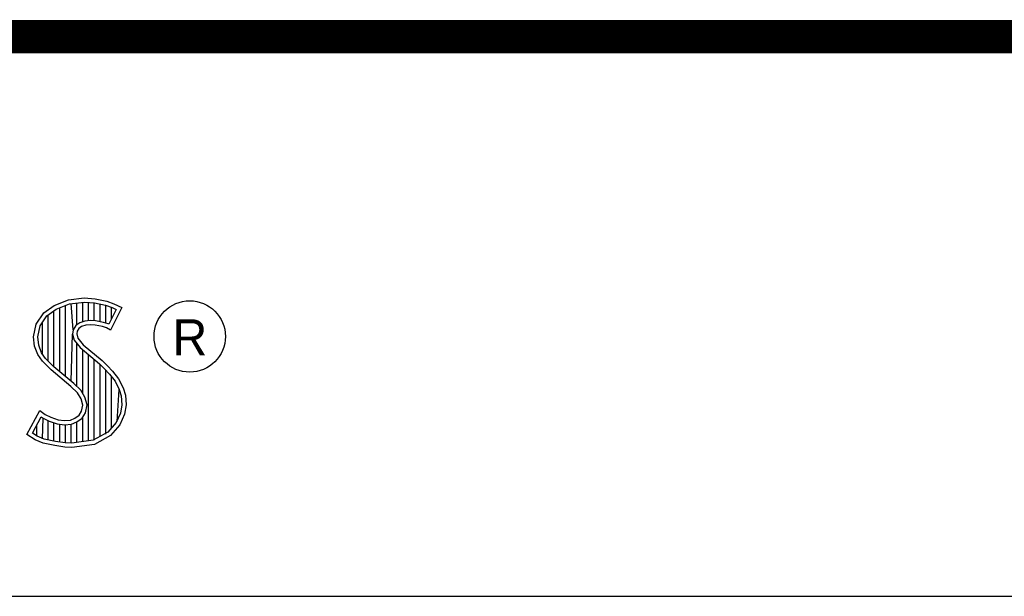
# Model space of a CAD drawing. Header units: inches. Extents: x 0.2 to 16.8, y 0.2 to 10.8.
# Tile 7 of 9: x 14.305 to 14.899, y 1.633 to 1.981. Entities that reach past the tile are written whole.
import ezdxf

# ---------------------------------------------------------------- set-up
doc = ezdxf.new("R2010")
doc.units = ezdxf.units.IN
doc.header["$LTSCALE"] = 0.935
doc.header["$MEASUREMENT"] = 0
doc.layers.get('0').update_dxf_attribs({"linetype": 'CONTINUOUS'})
doc.styles.add('TEXTSTYLE_2', font='txt')

msp = doc.modelspace()

# ---------------------------------------------------------------- linework, layer by layer
at = {"color": 2, "linetype": 'CONTINUOUS'}
for p, q in [((14.33424, 1.81179), (14.34384, 1.81284)), ((14.34384, 1.81284), (14.35029, 1.81239)), ((14.3194, 1.80385), (14.32555, 1.80834)), ((14.32555, 1.80834), (14.33424, 1.81179)), ((14.32678, 1.80611), (14.33486, 1.80932)), ((14.32898, 1.76843), (14.32898, 1.80699)), ((14.33245, 1.76552), (14.33245, 1.80836)), ((14.33486, 1.80932), (14.34389, 1.81031)), ((14.33704, 1.7936), (14.33593, 1.80943)), ((14.33941, 1.7967), (14.33941, 1.80981)), ((14.34288, 1.79844), (14.34288, 1.81019)), ((14.34389, 1.81031), (14.34994, 1.80988)), ((14.34636, 1.79907), (14.34636, 1.81013)), ((14.34983, 1.79906), (14.34983, 1.80989)), ((14.34994, 1.80988), (14.35666, 1.80845)), ((14.35029, 1.81239), (14.35734, 1.81089)), ((14.35331, 1.79848), (14.35331, 1.80917)), ((14.35666, 1.80845), (14.36074, 1.80705)), ((14.35678, 1.79763), (14.35678, 1.80841)), ((14.35734, 1.81089), (14.36169, 1.80939)), ((14.36649, 1.80715), (14.35959, 1.79335)), ((14.36026, 1.80033), (14.36026, 1.80721)), ((14.36074, 1.80705), (14.36307, 1.80596)), ((14.36169, 1.80939), (14.36649, 1.80715)), ((14.31475, 1.79695), (14.3194, 1.80385)), ((14.31713, 1.79596), (14.32125, 1.80207)), ((14.32125, 1.80207), (14.32678, 1.80611)), ((14.32203, 1.77481), (14.32203, 1.80264)), ((14.3255, 1.77133), (14.3255, 1.80518)), ((14.36307, 1.80596), (14.35857, 1.79697)), ((14.31325, 1.78946), (14.31475, 1.79695)), ((14.3158, 1.78934), (14.31713, 1.79596)), ((14.31855, 1.77853), (14.31855, 1.79807)), ((14.33867, 1.79617), (14.33704, 1.7936)), ((14.34106, 1.7979), (14.33867, 1.79617)), ((14.34219, 1.7956), (14.34054, 1.7944)), ((14.34424, 1.79884), (14.34106, 1.7979)), ((14.34474, 1.79635), (14.34219, 1.7956)), ((14.34737, 1.79919), (14.34424, 1.79884)), ((14.34744, 1.79665), (14.34474, 1.79635)), ((14.35061, 1.79902), (14.34737, 1.79919)), ((14.35029, 1.7965), (14.34744, 1.79665)), ((14.35479, 1.7956), (14.35029, 1.7965)), ((14.35542, 1.79805), (14.35061, 1.79902)), ((14.35719, 1.79485), (14.35479, 1.7956)), ((14.35826, 1.79717), (14.35542, 1.79805)), ((14.35959, 1.79335), (14.35719, 1.79485)), ((14.35857, 1.79697), (14.35826, 1.79717)), ((14.31385, 1.78376), (14.31325, 1.78946)), ((14.31633, 1.78435), (14.3158, 1.78934)), ((14.33593, 1.76261), (14.33679, 1.7911)), ((14.33704, 1.7936), (14.33679, 1.7911)), ((14.33679, 1.7911), (14.33761, 1.78743)), ((14.33949, 1.79275), (14.33934, 1.79125)), ((14.33934, 1.79125), (14.33994, 1.78856)), ((14.34054, 1.7944), (14.33949, 1.79275)), ((14.3158, 1.77866), (14.31385, 1.78376)), ((14.31805, 1.77985), (14.31633, 1.78435)), ((14.33761, 1.78743), (14.34129, 1.78287)), ((14.33941, 1.75939), (14.33941, 1.7852)), ((14.33994, 1.78856), (14.34309, 1.78466)), ((14.34129, 1.78287), (14.35294, 1.77319)), ((14.34309, 1.78466), (14.35464, 1.77506)), ((14.3185, 1.77476), (14.3158, 1.77866)), ((14.32044, 1.77639), (14.31805, 1.77985)), ((14.34288, 1.75517), (14.34288, 1.78155)), ((14.34636, 1.72661), (14.34636, 1.77866)), ((14.32375, 1.76952), (14.3185, 1.77476)), ((14.32545, 1.77138), (14.32044, 1.77639)), ((14.33745, 1.76134), (14.32545, 1.77138)), ((14.34983, 1.72707), (14.34983, 1.77577)), ((14.35294, 1.77319), (14.35598, 1.77015)), ((14.35331, 1.7293), (14.35331, 1.77282)), ((14.35464, 1.77506), (14.35779, 1.77192)), ((14.35779, 1.77192), (14.36094, 1.76862)), ((14.33574, 1.75947), (14.32375, 1.76952)), ((14.35598, 1.77015), (14.35902, 1.76697)), ((14.35678, 1.7306), (14.35678, 1.76931)), ((14.35902, 1.76697), (14.36239, 1.76262)), ((14.36026, 1.73444), (14.36026, 1.76537)), ((14.36094, 1.76862), (14.36454, 1.76397)), ((14.33964, 1.75557), (14.33574, 1.75947)), ((14.34163, 1.75716), (14.33745, 1.76134)), ((14.36239, 1.76262), (14.36489, 1.75763)), ((14.36454, 1.76397), (14.36724, 1.75857)), ((14.34189, 1.75198), (14.33964, 1.75557)), ((14.34423, 1.75301), (14.34163, 1.75716)), ((14.36373, 1.73828), (14.36489, 1.75763)), ((14.36489, 1.75763), (14.36609, 1.75375)), ((14.36609, 1.75375), (14.3665, 1.74848)), ((14.36724, 1.75857), (14.36859, 1.75423)), ((14.36859, 1.75423), (14.36904, 1.74838)), ((14.34294, 1.74823), (14.34189, 1.75198)), ((14.34219, 1.74448), (14.34294, 1.74823)), ((14.34554, 1.74833), (14.34423, 1.75301)), ((14.34458, 1.74353), (14.34554, 1.74833)), ((14.3665, 1.74848), (14.3657, 1.7434)), ((14.36904, 1.74838), (14.36814, 1.74268)), ((14.3092, 1.73054), (14.317, 1.74493)), ((14.31252, 1.73136), (14.31784, 1.74119)), ((14.317, 1.74493), (14.3203, 1.74253)), ((14.31784, 1.74119), (14.31898, 1.74036)), ((14.3203, 1.74253), (14.3236, 1.74088)), ((14.33814, 1.74028), (14.34069, 1.74208)), ((14.34069, 1.74208), (14.34219, 1.74448)), ((14.34257, 1.74031), (14.34458, 1.74353)), ((14.3657, 1.7434), (14.36314, 1.73763)), ((14.36814, 1.74268), (14.36529, 1.73624)), ((14.31508, 1.72959), (14.31508, 1.73608)), ((14.31855, 1.72796), (14.31898, 1.74036)), ((14.31898, 1.74036), (14.32261, 1.73855)), ((14.32203, 1.72722), (14.32203, 1.73875)), ((14.32261, 1.73855), (14.32738, 1.7369)), ((14.3236, 1.74088), (14.32795, 1.73938)), ((14.3255, 1.72642), (14.3255, 1.73755)), ((14.32738, 1.7369), (14.3318, 1.73639)), ((14.32795, 1.73938), (14.33185, 1.73893)), ((14.32898, 1.7259), (14.32898, 1.73672)), ((14.3318, 1.73639), (14.33602, 1.73675)), ((14.33185, 1.73893), (14.33544, 1.73923)), ((14.33245, 1.72538), (14.33245, 1.73632)), ((14.33544, 1.73923), (14.33814, 1.74028)), ((14.33593, 1.72524), (14.33593, 1.73671)), ((14.33602, 1.73675), (14.33935, 1.73804)), ((14.33935, 1.73804), (14.34257, 1.74031)), ((14.33941, 1.7257), (14.33941, 1.73806)), ((14.34288, 1.72615), (14.34288, 1.74053)), ((14.36314, 1.73763), (14.35799, 1.73194)), ((14.36529, 1.73624), (14.35959, 1.72994)), ((14.31415, 1.72724), (14.3092, 1.73054)), ((14.31534, 1.72949), (14.31252, 1.73136)), ((14.31969, 1.72772), (14.31534, 1.72949)), ((14.35799, 1.73194), (14.34918, 1.72698)), ((14.35959, 1.72994), (14.34999, 1.72454)), ((14.31895, 1.72529), (14.31415, 1.72724)), ((14.326, 1.72379), (14.31895, 1.72529)), ((14.32645, 1.72628), (14.31969, 1.72772)), ((14.332, 1.72289), (14.326, 1.72379)), ((14.33223, 1.72541), (14.32645, 1.72628)), ((14.33622, 1.72528), (14.33223, 1.72541)), ((14.34918, 1.72698), (14.33622, 1.72528)), ((14.34999, 1.72454), (14.33634, 1.72274)), ((14.33634, 1.72274), (14.332, 1.72289)), ((13.06532, 1.63288), (16.75003, 1.63288))]:
    msp.add_line(p, q, dxfattribs=at)
at = {"color": 7, "linetype": 'CONTINUOUS', "const_width": 0.02}
msp.add_lwpolyline([(11.47181, 1.97017), (16.75, 1.97072)], dxfattribs=at)
at = {"color": 2, "linetype": 'CONTINUOUS'}
msp.add_circle((14.40744, 1.78964), 0.02154, dxfattribs=at)

# ---------------------------------------------------------------- texts
at = {"color": 2, "linetype": 'CONTINUOUS', "insert": (14.39705, 1.79998), "char_height": 0.02174, "width": 0.021738, "attachment_point": 1, "line_spacing_factor": 0.9, "style": 'TEXTSTYLE_2'}
msp.add_mtext('R', dxfattribs=at)

doc.saveas('drawing.dxf')
